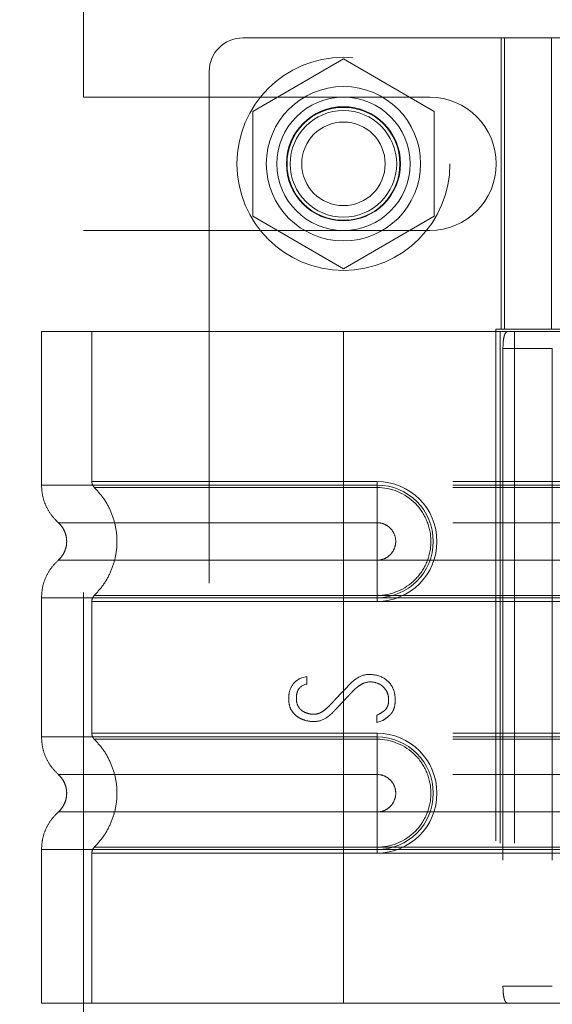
# Model space of a CAD drawing. Header units: inches. Extents: x 0.2 to 10.8, y 0.2 to 8.2.
# Tile 30 of 127: x 1.833 to 1.937, y 3.407 to 3.599. Entities that reach past the tile are written whole.
import ezdxf

# ---------------------------------------------------------------- set-up
doc = ezdxf.new("R2010")
doc.units = ezdxf.units.IN
doc.header["$MEASUREMENT"] = 0
doc.linetypes.add('HIDDEN', pattern=[0.075, 0.05, -0.025])
doc.layers.add('DIMENSIONS', color=140, linetype='Continuous')
doc.styles.add('SLDTEXTSTYLE0', font='TXT', dxfattribs={"width": 0.7})
doc.dimstyles.new('SLDDIMSTYLE1', dxfattribs={"dimtxt": 0.084961, "dimasz": 0.13, "dimexe": 0, "dimexo": 0.0625, "dimgap": 0.02124, "dimtad": 0, "dimtih": 1, "dimtoh": 1, "dimlfac": 12, "dimrnd": 1e-09, "dimzin": 12, "dimdsep": 46, "dimtxsty": 'SLDTEXTSTYLE0', "dimsah": 1, "dimcen": 0.09, "dimadec": 0, "dimazin": 3, "dimtfac": 1, "dimtmove": 0, "dimatfit": 0, "dimfxl": 0, "dimfrac": 2, "dimtolj": 1, "dimtzin": 12, "dimarcsym": 0})

# ---------------------------------------------------------------- blocks, each defined once
blk = doc.blocks.new('_D_5')
at = {"layer": 'DIMENSIONS'}
for p, q in [((0.88787, 3.1968), (0.88787, 3.4468)), ((1.85025, 3.1968), (0.76287, 3.1968)), ((0.95346, 2.99305), (0.76287, 2.99305)), ((0.88787, 2.70527), (0.88787, 2.99305)), ((0.36591, 2.70527), (0.33738, 2.70527)), ((0.33738, 2.70527), (0.33738, 2.57024)), ((0.61838, 2.70527), (0.64691, 2.70527)), ((0.64691, 2.70527), (0.64691, 2.57024)), ((0.77155, 2.70527), (0.88787, 2.70527)), ((0.33738, 2.57024), (0.36591, 2.57024)), ((0.64691, 2.57024), (0.61838, 2.57024))]:
    blk.add_line(p, q, dxfattribs=at)
for points in [[(0.88787, 3.1968), (0.90787, 3.3268), (0.86787, 3.3268)], [(0.88787, 2.99305), (0.86787, 2.86305), (0.90787, 2.86305)]]:
    blk.add_solid(points, dxfattribs=at)
at = {"layer": 'DIMENSIONS', "char_height": 0.083333, "attachment_point": 1, "style": 'SLDTEXTSTYLE0'}
for s, insert in [('2.45', (0.36591, 2.83171)), ('62.1', (0.36591, 2.67766))]:
    blk.add_mtext(s, dxfattribs=dict(at, insert=insert))
blk = doc.blocks.new('_D_6')
at = {"layer": 'DIMENSIONS'}
for p, q in [((0.50311, 3.74864), (0.50311, 3.99864)), ((1.85025, 3.74864), (0.37811, 3.74864)), ((0.34153, 3.47495), (0.313, 3.47495)), ((0.313, 3.47495), (0.313, 3.33992)), ((0.66468, 3.47495), (0.69321, 3.47495)), ((0.69321, 3.47495), (0.69321, 3.33992)), ((0.313, 3.33992), (0.34153, 3.33992)), ((0.69321, 3.33992), (0.66468, 3.33992)), ((1.85025, 3.1968), (0.37811, 3.1968)), ((0.50311, 3.1968), (0.50311, 2.9468))]:
    blk.add_line(p, q, dxfattribs=at)
for points in [[(0.50311, 3.74864), (0.52311, 3.87864), (0.48311, 3.87864)], [(0.50311, 3.1968), (0.48311, 3.0668), (0.52311, 3.0668)]]:
    blk.add_solid(points, dxfattribs=at)
at = {"layer": 'DIMENSIONS', "char_height": 0.083333, "attachment_point": 1, "style": 'SLDTEXTSTYLE0'}
for s, insert in [('6.62', (0.37687, 3.60139)), ('168.2', (0.34153, 3.44734))]:
    blk.add_mtext(s, dxfattribs=dict(at, insert=insert))
blk = doc.blocks.new('_D_7')
at = {"layer": 'DIMENSIONS'}
for p, q in [((0.37215, 4.21944), (0.34362, 4.21944)), ((0.34362, 4.21944), (0.34362, 4.08441)), ((0.62462, 4.21944), (0.65315, 4.21944)), ((0.65315, 4.21944), (0.65315, 4.08441)), ((0.77779, 4.21944), (0.88787, 4.21944)), ((0.88787, 4.21944), (0.88787, 3.94105)), ((0.34362, 4.08441), (0.37215, 4.08441)), ((0.65315, 4.08441), (0.62462, 4.08441)), ((1.85025, 3.94105), (0.76287, 3.94105)), ((1.85025, 3.74864), (0.76287, 3.74864)), ((0.88787, 3.74864), (0.88787, 3.49864))]:
    blk.add_line(p, q, dxfattribs=at)
for points in [[(0.88787, 3.94105), (0.90787, 4.07105), (0.86787, 4.07105)], [(0.88787, 3.74864), (0.86787, 3.61864), (0.90787, 3.61864)]]:
    blk.add_solid(points, dxfattribs=at)
at = {"layer": 'DIMENSIONS', "char_height": 0.083333, "attachment_point": 1, "style": 'SLDTEXTSTYLE0'}
for s, insert in [('2.31', (0.37215, 4.34588)), ('58.6', (0.37215, 4.19183))]:
    blk.add_mtext(s, dxfattribs=dict(at, insert=insert))

msp = doc.modelspace()

# ---------------------------------------------------------------- linework, layer by layer
at = {"color": 7, "linetype": 'HIDDEN', "lineweight": 18}
for p, q in [((1.8456281, 3.5841571), (1.8456281, 3.6663967)), ((1.9456741, 3.5957597), (1.8767764, 3.5957597)), ((1.9273014, 3.5957597), (1.9273014, 3.5388371)), ((1.9279274, 3.5388371), (1.9279274, 3.5957597)), ((1.9371439, 3.5957597), (1.9371439, 3.5388371)), ((1.8964615, 3.5916322), (1.8787115, 3.5813843)), ((1.9142115, 3.5813843), (1.8964615, 3.5916322)), ((1.8702148, 3.589198), (1.8702148, 3.3562583)), ((1.8456281, 3.5841571), (1.9133365, 3.5841571)), ((1.8787115, 3.5813843), (1.8787115, 3.5608883)), ((1.9142115, 3.5608883), (1.9142115, 3.5813843)), ((1.8787115, 3.5608883), (1.8964615, 3.5506404)), ((1.8964615, 3.5506404), (1.9142115, 3.5608883)), ((1.8456281, 3.3873238), (1.8456281, 3.5581155)), ((1.8456281, 3.5581155), (1.9133365, 3.5581155)), ((1.8964615, 3.538345), (1.8374064, 3.538345)), ((1.8374064, 3.538345), (1.8374064, 3.5083382)), ((1.8472489, 3.538345), (1.8472489, 3.5090489)), ((1.8964615, 3.538345), (1.8964615, 3.5083382)), ((1.9271148, 3.538345), (1.8964615, 3.538345)), ((1.8964615, 3.538345), (1.8964615, 3.5083382)), ((1.8964615, 3.538345), (1.8964615, 3.5090489)), ((1.8964615, 3.538345), (1.8964615, 3.5090489)), ((1.926287, 3.5388371), (1.9456741, 3.5388371)), ((1.926287, 3.5388371), (1.926287, 3.4066192)), ((1.9271148, 3.538345), (1.9271148, 3.4071114)), ((1.9299268, 3.538345), (1.9271148, 3.538345)), ((1.9271148, 3.538345), (1.9271148, 3.4071114)), ((1.9299268, 3.538345), (1.9299268, 3.4071114)), ((1.9640468, 3.538345), (1.9299268, 3.538345)), ((1.9276593, 3.5350641), (1.9276593, 3.4103922)), ((1.9276593, 3.5350641), (1.9373101, 3.5350641)), ((1.9373101, 3.5350641), (1.9373101, 3.4103922)), ((1.8964615, 3.5090489), (1.9030232, 3.5090489)), ((2.0178526, 3.5090489), (1.8964615, 3.5090489)), ((1.8964615, 3.5083382), (1.9030232, 3.5083382)), ((2.0178526, 3.5083382), (1.8964615, 3.5083382)), ((1.9030232, 3.5090489), (1.9030232, 3.5078784)), ((1.9030232, 3.5083382), (1.9030232, 3.5009967)), ((1.8964615, 3.5078784), (1.9030232, 3.5078784)), ((2.0178526, 3.5078784), (1.8964615, 3.5078784)), ((1.8964615, 3.5009967), (1.9030232, 3.5009967)), ((2.0178526, 3.5009967), (1.8964615, 3.5009967)), ((1.9030232, 3.4936722), (1.8964615, 3.4936722)), ((1.8964615, 3.4936722), (2.0178526, 3.4936722)), ((1.9030232, 3.4863307), (1.9030232, 3.4936722)), ((1.8374064, 3.4863307), (1.8374064, 3.4591256)), ((1.8472489, 3.48562), (1.8472489, 3.4598363)), ((1.9030232, 3.4867905), (1.8964615, 3.4867905)), ((1.8964615, 3.4867905), (2.0178526, 3.4867905)), ((1.8964615, 3.4863307), (1.8964615, 3.4591256)), ((1.8964615, 3.4863307), (1.8964615, 3.4591256)), ((1.9030232, 3.4863307), (1.8964615, 3.4863307)), ((1.8964615, 3.4863307), (2.0178526, 3.4863307)), ((1.8964615, 3.48562), (1.8964615, 3.4598363)), ((1.8964615, 3.48562), (1.8964615, 3.4598363)), ((1.9030232, 3.48562), (1.8964615, 3.48562)), ((1.8964615, 3.48562), (2.0178526, 3.48562)), ((1.9030232, 3.48562), (1.9030232, 3.4867905)), ((1.8883425, 3.4706963), (1.8892713, 3.4709365)), ((1.8892713, 3.4709365), (1.8892713, 3.4694472)), ((1.9030107, 3.461953), (1.9030107, 3.4633622)), ((1.9041637, 3.4623373), (1.9030107, 3.461953)), ((1.8964615, 3.4598363), (1.9030232, 3.4598363)), ((2.0178526, 3.4598363), (1.8964615, 3.4598363)), ((1.8964615, 3.4591256), (1.9030232, 3.4591256)), ((2.0178526, 3.4591256), (1.8964615, 3.4591256)), ((1.8964615, 3.4586658), (1.9030232, 3.4586658)), ((2.0178526, 3.4586658), (1.8964615, 3.4586658)), ((1.9030232, 3.4598363), (1.9030232, 3.4586658)), ((1.9030232, 3.4591256), (1.9030232, 3.4517841)), ((1.8964615, 3.4517841), (1.9030232, 3.4517841)), ((2.0178526, 3.4517841), (1.8964615, 3.4517841)), ((1.9030232, 3.4444596), (1.8964615, 3.4444596)), ((1.8964615, 3.4444596), (2.0178526, 3.4444596)), ((1.9030232, 3.4371181), (1.9030232, 3.4444596)), ((1.8374064, 3.4371181), (1.8374064, 3.4071114)), ((1.9030232, 3.4375779), (1.8964615, 3.4375779)), ((1.8964615, 3.4375779), (2.0178526, 3.4375779)), ((1.8964615, 3.4371181), (1.8964615, 3.4071114)), ((1.9030232, 3.4371181), (1.8964615, 3.4371181)), ((1.8964615, 3.4371181), (1.8964615, 3.4071114)), ((1.8964615, 3.4371181), (2.0178526, 3.4371181)), ((1.9030232, 3.4364074), (1.9030232, 3.4375779)), ((1.8472489, 3.4364074), (1.8472489, 3.4071114)), ((1.8964615, 3.4364074), (1.8964615, 3.4071114)), ((1.8964615, 3.4364074), (1.8964615, 3.4071114)), ((1.9030232, 3.4364074), (1.8964615, 3.4364074)), ((1.8964615, 3.4364074), (2.0178526, 3.4364074)), ((1.9373101, 3.4103922), (1.9276593, 3.4103922)), ((1.8964615, 3.4071114), (1.8374064, 3.4071114)), ((1.9271148, 3.4071114), (1.8964615, 3.4071114)), ((1.9299268, 3.4071114), (1.9271148, 3.4071114)), ((1.9640468, 3.4071114), (1.9299268, 3.4071114))]:
    msp.add_line(p, q, dxfattribs=at)
for centre, radius in [((1.8964615, 3.5711363), 0.0208333), ((1.8964615, 3.5711534), 0.0150919), ((1.8964615, 3.5711363), 0.0130208), ((1.8964615, 3.5711534), 0.0111549), ((1.8964615, 3.5711363), 0.0110417), ((1.8964615, 3.5711363), 0.0104167), ((1.8964615, 3.5711363), 0.0081625)]:
    msp.add_circle(centre, radius, dxfattribs=at)
for centre, radius, start, end in [((1.8767764, 3.589198), 0.0065617, 90, 180), ((1.9133365, 3.5711363), 0.0130208, 270, 90), ((1.9030232, 3.4973345), 0.0117145, 270, 90), ((1.9030232, 3.4973345), 0.0110038, 270, 90), ((1.9030232, 3.4481219), 0.0117145, 270, 90), ((1.9030232, 3.4481219), 0.0110038, 270, 90)]:
    msp.add_arc(centre, radius, start, end, dxfattribs=at)
for points, knots in [([(1.9276593, 3.5350641), (1.9276593, 3.5354988), (1.9276756, 3.5359254), (1.9277451, 3.5367217), (1.9277986, 3.5370863), (1.9279493, 3.5376915), (1.9280483, 3.5379352), (1.928289, 3.5382599), (1.9284332, 3.538345), (1.9285933, 3.538345)], [0, 0, 0, 0, 0.25, 0.25, 0.5, 0.5, 0.75, 0.75, 1, 1, 1, 1]), ([(1.8374062, 3.5083382), (1.8374483, 3.5076509), (1.8375333, 3.5062612), (1.8382152, 3.5042662), (1.8392581, 3.5024344), (1.8402426, 3.5014509), (1.8407293, 3.5009646)], [0, 0, 0, 0, 0.24733805, 0.50013361, 0.7528697, 1, 1, 1, 1]), ([(1.8964615, 3.5083382), (1.8925963, 3.5083382), (1.8887313, 3.5083382), (1.8811495, 3.5083382), (1.877433, 3.5083382), (1.8702911, 3.5083382), (1.866866, 3.5083382), (1.8604385, 3.5083382), (1.8574363, 3.5083382), (1.8519701, 3.5083382), (1.8495063, 3.5083382), (1.8452116, 3.5083382), (1.8433808, 3.5083382), (1.8404225, 3.5083382), (1.8392951, 3.5083382), (1.837787, 3.5083382), (1.8374064, 3.5083382), (1.8374064, 3.5083382), (1.837787, 3.5083382), (1.8392951, 3.5083382), (1.8404225, 3.5083382), (1.8433808, 3.5083382), (1.8452116, 3.5083382), (1.8495063, 3.5083382), (1.8519701, 3.5083382), (1.8574363, 3.5083382), (1.8604385, 3.5083382), (1.866866, 3.5083382), (1.8702911, 3.5083382), (1.877433, 3.5083382), (1.8811495, 3.5083382), (1.8887313, 3.5083382), (1.8925963, 3.5083382), (1.8964615, 3.5083382)], [0, 0, 0, 0, 0.0625, 0.0625, 0.125, 0.125, 0.1875, 0.1875, 0.25, 0.25, 0.3125, 0.3125, 0.375, 0.375, 0.4375, 0.4375, 0.5, 0.5, 0.5625, 0.5625, 0.625, 0.625, 0.6875, 0.6875, 0.75, 0.75, 0.8125, 0.8125, 0.875, 0.875, 0.9375, 0.9375, 1, 1, 1, 1]), ([(1.8964615, 3.5090489), (1.8889433, 3.5090489), (1.8760726, 3.5090489), (1.8601501, 3.5090489), (1.8498108, 3.5090489), (1.8459678, 3.5090489), (1.8498108, 3.5090489), (1.8601501, 3.5090489), (1.8760726, 3.5090489), (1.8889433, 3.5090489), (1.8964615, 3.5090489)], [4.71239975, 4.71239975, 4.71239975, 4.71239975, 5.17054869, 5.49779793, 5.89049701, 6.2831961, 6.67589519, 7.06859428, 7.39584352, 7.85399245, 7.85399245, 7.85399245, 7.85399245]), ([(1.8472489, 3.5090565), (1.8472542, 3.5089476), (1.847265, 3.5087275), (1.8473689, 3.508411), (1.847522, 3.5081151), (1.8476714, 3.5079532), (1.8477454, 3.5078731)], [0, 0, 0, 0, 0.24752411, 0.50000002, 0.75247592, 1, 1, 1, 1]), ([(1.8964615, 3.5083382), (1.8964615, 3.5069572), (1.8964615, 3.5055768), (1.8964615, 3.5030559), (1.8964615, 3.5019165), (1.8964615, 3.5009967)], [0, 0, 0, 0, 0.5, 0.5, 1, 1, 1, 1]), ([(1.8964615, 3.5083382), (1.8964615, 3.5069987), (1.8964615, 3.5041901), (1.8964615, 3.501885), (1.8964615, 3.5009958)], [0.052118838, 0.052118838, 0.052118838, 0.052118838, 0.500001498, 0.948006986, 0.948006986, 0.948006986, 0.948006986]), ([(1.8476391, 3.5079767), (1.8483142, 3.5072489), (1.8496642, 3.5057937), (1.8510662, 3.5031446), (1.8519608, 3.5003034), (1.8522683, 3.4973345), (1.8519608, 3.4943655), (1.8510662, 3.4915243), (1.8496642, 3.4888752), (1.8483142, 3.48742), (1.8476391, 3.4866923)], [0, 0, 0, 0, 0.12508578, 0.25012635, 0.37515545, 0.5, 0.62484455, 0.74987365, 0.87491422, 1, 1, 1, 1]), ([(1.8964615, 3.5078784), (1.8900826, 3.5078784), (1.8837097, 3.5078785), (1.8719246, 3.5078785), (1.8665189, 3.5078785), (1.8575038, 3.5078786), (1.8538894, 3.5078786), (1.8490102, 3.5078787), (1.8477404, 3.5078787), (1.8477417, 3.5078788), (1.8490086, 3.5078788), (1.8538905, 3.5078788), (1.8575023, 3.5078789), (1.8665191, 3.5078789), (1.8719242, 3.5078789), (1.8837095, 3.507879), (1.8900817, 3.507879), (1.8964615, 3.507879)], [0, 0, 0, 0, 0.125, 0.125, 0.25, 0.25, 0.375, 0.375, 0.5, 0.5, 0.625, 0.625, 0.75, 0.75, 0.875, 0.875, 1, 1, 1, 1]), ([(1.8964615, 3.4867905), (1.8964615, 3.489522), (1.8964615, 3.4973345), (1.8964615, 3.5051469), (1.8964615, 3.5078784)], [0.027131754, 0.027131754, 0.027131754, 0.027131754, 0.5, 0.972868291, 0.972868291, 0.972868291, 0.972868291]), ([(1.9030232, 3.5078784), (1.9057947, 3.5079062), (1.9098923, 3.5061566), (1.9130179, 3.5014741), (1.9138417, 3.4973345), (1.9130179, 3.4931948), (1.9098923, 3.4885123), (1.9057947, 3.4867628), (1.9030232, 3.4867905)], [6.28318531, 6.28318531, 6.28318531, 6.28318531, 7.06858347, 7.46128255, 7.85398163, 8.24668072, 8.6393798, 9.42477796, 9.42477796, 9.42477796, 9.42477796]), ([(1.8406571, 3.5010287), (1.8409038, 3.5007828), (1.8413978, 3.5002906), (1.8419162, 3.4993725), (1.8422501, 3.4983789), (1.8423665, 3.4973345), (1.8422501, 3.49629), (1.8419162, 3.4952964), (1.8413978, 3.4943783), (1.8409038, 3.4938861), (1.8406571, 3.4936402)], [0, 0, 0, 0, 0.12483242, 0.24993914, 0.37510573, 0.5, 0.62489427, 0.75006086, 0.87516758, 1, 1, 1, 1]), ([(1.8964615, 3.5009958), (1.8881911, 3.5009958), (1.8737787, 3.5009958), (1.855656, 3.5009958), (1.8436682, 3.5009958), (1.8392068, 3.5009958), (1.8436682, 3.5009958), (1.855656, 3.5009958), (1.8737787, 3.5009958), (1.8881911, 3.5009958), (1.8964615, 3.5009958)], [4.71241411, 4.71241411, 4.71241411, 4.71241411, 5.15721613, 5.48839216, 5.88580339, 6.28321463, 6.68062587, 7.0780371, 7.40921314, 7.85401516, 7.85401516, 7.85401516, 7.85401516]), ([(1.9030232, 3.5009967), (1.9035025, 3.5009967), (1.9039817, 3.5009014), (1.9048675, 3.5005345), (1.9052738, 3.500263), (1.9059517, 3.4995851), (1.9062232, 3.4991788), (1.9065901, 3.498293), (1.9066854, 3.4978138), (1.9066854, 3.4968551), (1.9065901, 3.4963759), (1.9062232, 3.4954901), (1.9059517, 3.4950838), (1.9052738, 3.4944059), (1.9048675, 3.4941345), (1.9039817, 3.4937676), (1.9035025, 3.4936722), (1.9030232, 3.4936722)], [0, 0, 0, 0, 0.125, 0.125, 0.25, 0.25, 0.375, 0.375, 0.5, 0.5, 0.625, 0.625, 0.75, 0.75, 0.875, 0.875, 1, 1, 1, 1]), ([(1.8407293, 3.4937043), (1.8402426, 3.493218), (1.8392581, 3.4922345), (1.8382152, 3.4904027), (1.8375333, 3.4884077), (1.8374483, 3.487018), (1.8374062, 3.4863307)], [0, 0, 0, 0, 0.247130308, 0.499866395, 0.752661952, 1, 1, 1, 1]), ([(1.8964615, 3.4936731), (1.8881911, 3.4936731), (1.8737787, 3.4936731), (1.855656, 3.4936731), (1.8436682, 3.4936731), (1.8392068, 3.4936731), (1.8436682, 3.4936731), (1.855656, 3.4936731), (1.8737787, 3.4936731), (1.8881911, 3.4936731), (1.8964615, 3.4936731)], [4.71236405, 4.71236405, 4.71236405, 4.71236405, 5.15716608, 5.48834211, 5.88575335, 6.2831646, 6.68057584, 7.07798708, 7.40916311, 7.85396503, 7.85396503, 7.85396503, 7.85396503]), ([(1.8964615, 3.4863307), (1.8964615, 3.4876702), (1.8964615, 3.4904788), (1.8964615, 3.4927839), (1.8964615, 3.4936731)], [0.052118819, 0.052118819, 0.052118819, 0.052118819, 0.500001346, 0.948007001, 0.948007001, 0.948007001, 0.948007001]), ([(1.8964615, 3.4863307), (1.8964615, 3.4877117), (1.8964615, 3.4890921), (1.8964615, 3.491613), (1.8964615, 3.4927524), (1.8964615, 3.4936722)], [0, 0, 0, 0, 0.5, 0.5, 1, 1, 1, 1]), ([(1.8964615, 3.4863307), (1.8925963, 3.4863307), (1.8887313, 3.4863307), (1.8811495, 3.4863307), (1.877433, 3.4863307), (1.8702911, 3.4863307), (1.866866, 3.4863307), (1.8604385, 3.4863307), (1.8574363, 3.4863307), (1.8519701, 3.4863307), (1.8495063, 3.4863307), (1.8452116, 3.4863307), (1.8433808, 3.4863307), (1.8404225, 3.4863307), (1.8392951, 3.4863307), (1.837787, 3.4863307), (1.8374064, 3.4863307), (1.8374064, 3.4863307), (1.837787, 3.4863307), (1.8392951, 3.4863307), (1.8404225, 3.4863307), (1.8433808, 3.4863307), (1.8452116, 3.4863307), (1.8495063, 3.4863307), (1.8519701, 3.4863307), (1.8574363, 3.4863307), (1.8604385, 3.4863307), (1.866866, 3.4863307), (1.8702911, 3.4863307), (1.877433, 3.4863307), (1.8811495, 3.4863307), (1.8887313, 3.4863307), (1.8925963, 3.4863307), (1.8964615, 3.4863307)], [0, 0, 0, 0, 0.0625, 0.0625, 0.125, 0.125, 0.1875, 0.1875, 0.25, 0.25, 0.3125, 0.3125, 0.375, 0.375, 0.4375, 0.4375, 0.5, 0.5, 0.5625, 0.5625, 0.625, 0.625, 0.6875, 0.6875, 0.75, 0.75, 0.8125, 0.8125, 0.875, 0.875, 0.9375, 0.9375, 1, 1, 1, 1]), ([(1.8964615, 3.48562), (1.8889433, 3.48562), (1.8760726, 3.48562), (1.8601501, 3.48562), (1.8498108, 3.48562), (1.8459678, 3.48562), (1.8498108, 3.48562), (1.8601501, 3.48562), (1.8760726, 3.48562), (1.8889433, 3.48562), (1.8964615, 3.48562)], [4.71239001, 4.71239001, 4.71239001, 4.71239001, 5.17053895, 5.49778819, 5.89048727, 6.28318636, 6.67588545, 7.06858454, 7.39583378, 7.85398272, 7.85398272, 7.85398272, 7.85398272]), ([(1.8477454, 3.4867958), (1.8476714, 3.4867157), (1.847522, 3.4865538), (1.8473689, 3.4862579), (1.847265, 3.4859414), (1.8472542, 3.4857213), (1.8472489, 3.4856124)], [0, 0, 0, 0, 0.24752409, 0.49999999, 0.7524759, 1, 1, 1, 1]), ([(1.8964615, 3.4867899), (1.8900817, 3.4867899), (1.8837095, 3.4867899), (1.8719242, 3.48679), (1.8665191, 3.48679), (1.8575023, 3.48679), (1.8538905, 3.4867901), (1.8490086, 3.4867901), (1.8477417, 3.4867902), (1.8477404, 3.4867902), (1.8490102, 3.4867902), (1.8538894, 3.4867903), (1.8575038, 3.4867903), (1.8665189, 3.4867904), (1.8719246, 3.4867904), (1.8837097, 3.4867904), (1.8900826, 3.4867905), (1.8964615, 3.4867905)], [0, 0, 0, 0, 0.125, 0.125, 0.25, 0.25, 0.375, 0.375, 0.5, 0.5, 0.625, 0.625, 0.75, 0.75, 0.875, 0.875, 1, 1, 1, 1]), ([(1.9030107, 3.4633622), (1.9035101, 3.4636271), (1.9041102, 3.4639928), (1.9044676, 3.4642449), (1.9049539, 3.4647611), (1.9052999, 3.4655608), (1.9053245, 3.4668558), (1.9050248, 3.4679456), (1.9040653, 3.469235), (1.9028012, 3.4698464), (1.9010538, 3.469981), (1.8997707, 3.4693194), (1.8990004, 3.468735), (1.8985225, 3.4683024), (1.8980981, 3.4678644), (1.8978779, 3.4676306), (1.8973984, 3.4671253), (1.8967664, 3.4664525), (1.8959829, 3.4656166), (1.8953517, 3.464941), (1.894876, 3.4644357), (1.8946547, 3.4641971), (1.8942235, 3.4637505), (1.8937606, 3.4633325), (1.8926041, 3.4624416), (1.8908768, 3.4619614), (1.889158, 3.4622667), (1.8880093, 3.4627255), (1.8873271, 3.4631309), (1.8864256, 3.4640149), (1.885938, 3.4649985), (1.8857081, 3.4662018), (1.8857989, 3.4679688), (1.8864623, 3.4695881), (1.8876142, 3.470413), (1.8883425, 3.4706963)], [0, 0, 0, 0, 0.03125, 0.046875, 0.0625, 0.09375, 0.125, 0.15625, 0.1875, 0.25, 0.3125, 0.34375, 0.359375, 0.375, 0.3828125, 0.390625, 0.40625, 0.4375, 0.46875, 0.5, 0.515625, 0.5234375, 0.53125, 0.546875, 0.5625, 0.625, 0.6875, 0.71875, 0.75, 0.78125, 0.8125, 0.84375, 0.875, 0.9375, 1, 1, 1, 1]), ([(1.8892713, 3.4694472), (1.8883359, 3.4692913), (1.8875721, 3.4686411), (1.8872686, 3.4672435), (1.8872219, 3.4660757), (1.8874814, 3.4651178), (1.8882251, 3.4643254), (1.8887805, 3.4639639), (1.8895692, 3.4636553), (1.8907048, 3.4634813), (1.8918045, 3.4637045), (1.8928259, 3.4644072), (1.8934668, 3.4649662), (1.8941164, 3.4656467), (1.8943577, 3.4659101), (1.8949737, 3.4665631), (1.8957535, 3.4673879), (1.8967597, 3.4684275), (1.8975132, 3.4692565), (1.8983591, 3.4700647), (1.899562, 3.4709804), (1.9005791, 3.4713368), (1.9013933, 3.4713368)], [0, 0, 0, 0, 0.125, 0.15625, 0.1875, 0.25, 0.28125, 0.3125, 0.375, 0.4375, 0.5, 0.53125, 0.5625, 0.578125, 0.59375, 0.625, 0.6875, 0.75, 0.8125, 0.84375, 0.875, 1, 1, 1, 1]), ([(1.9013933, 3.4713368), (1.9026481, 3.4713368), (1.9042266, 3.4709204), (1.9057842, 3.4694409), (1.9064486, 3.4680443), (1.9066652, 3.4662196), (1.9064249, 3.4647719), (1.9060563, 3.464023), (1.9057399, 3.4635937), (1.905581, 3.4634366), (1.9050928, 3.4630111), (1.9045127, 3.4625848), (1.9041637, 3.4623373)], [0, 0, 0, 0, 0.25, 0.375, 0.5, 0.625, 0.75, 0.8125, 0.84375, 0.875, 0.9375, 1, 1, 1, 1]), ([(1.8374062, 3.4591256), (1.8374483, 3.4584383), (1.8375333, 3.4570486), (1.8382152, 3.4550536), (1.8392581, 3.4532218), (1.8402426, 3.4522383), (1.8407293, 3.451752)], [0, 0, 0, 0, 0.24733805, 0.50013361, 0.7528697, 1, 1, 1, 1]), ([(1.8964615, 3.4591256), (1.8925963, 3.4591256), (1.8887313, 3.4591256), (1.8811495, 3.4591256), (1.877433, 3.4591256), (1.8702911, 3.4591256), (1.866866, 3.4591256), (1.8604385, 3.4591256), (1.8574363, 3.4591256), (1.8519701, 3.4591256), (1.8495063, 3.4591256), (1.8452116, 3.4591256), (1.8433808, 3.4591256), (1.8404225, 3.4591256), (1.8392951, 3.4591256), (1.837787, 3.4591256), (1.8374064, 3.4591256), (1.8374064, 3.4591256), (1.837787, 3.4591256), (1.8392951, 3.4591256), (1.8404225, 3.4591256), (1.8433808, 3.4591256), (1.8452116, 3.4591256), (1.8495063, 3.4591256), (1.8519701, 3.4591256), (1.8574363, 3.4591256), (1.8604385, 3.4591256), (1.866866, 3.4591256), (1.8702911, 3.4591256), (1.877433, 3.4591256), (1.8811495, 3.4591256), (1.8887313, 3.4591256), (1.8925963, 3.4591256), (1.8964615, 3.4591256)], [0, 0, 0, 0, 0.0625, 0.0625, 0.125, 0.125, 0.1875, 0.1875, 0.25, 0.25, 0.3125, 0.3125, 0.375, 0.375, 0.4375, 0.4375, 0.5, 0.5, 0.5625, 0.5625, 0.625, 0.625, 0.6875, 0.6875, 0.75, 0.75, 0.8125, 0.8125, 0.875, 0.875, 0.9375, 0.9375, 1, 1, 1, 1]), ([(1.8964615, 3.4598363), (1.8892083, 3.4598363), (1.8765669, 3.4598363), (1.8606319, 3.4598363), (1.8500273, 3.4598363), (1.8459544, 3.4598363), (1.8496609, 3.4598363), (1.8599728, 3.4598363), (1.8759506, 3.4598363), (1.8888982, 3.4598363), (1.8964615, 3.4598363)], [4.71239469, 4.71239469, 4.71239469, 4.71239469, 5.154448, 5.48366074, 5.87871603, 6.27377131, 6.6688266, 7.06388188, 7.39309462, 7.85399245, 7.85399245, 7.85399245, 7.85399245]), ([(1.8472489, 3.4598439), (1.8472543, 3.459735), (1.8472651, 3.4595149), (1.847369, 3.4591984), (1.847522, 3.4589025), (1.8476715, 3.4587406), (1.8477455, 3.4586605)], [0, 0, 0, 0, 0.24752414, 0.50000006, 0.75247595, 1, 1, 1, 1]), ([(1.8476391, 3.4587641), (1.8483099, 3.4580336), (1.8496522, 3.4565722), (1.8510557, 3.4539257), (1.8519573, 3.4510879), (1.85227, 3.4481219), (1.8519573, 3.4451559), (1.8510557, 3.442318), (1.8496522, 3.4396716), (1.8483099, 3.4382101), (1.8476391, 3.4374797)], [0, 0, 0, 0, 0.12505483, 0.25020853, 0.37526383, 0.5, 0.62473617, 0.74979147, 0.87494517, 1, 1, 1, 1]), ([(1.8964615, 3.4586658), (1.8944314, 3.4586658), (1.8922732, 3.4586658), (1.8877148, 3.4586658), (1.885314, 3.4586658), (1.8803249, 3.4586658), (1.877736, 3.4586658), (1.8724872, 3.4586658), (1.8698271, 3.4586658), (1.8646301, 3.4586658), (1.8620941, 3.4586658), (1.857413, 3.4586658), (1.8552702, 3.4586658), (1.8516737, 3.4586658), (1.8502232, 3.4586658), (1.8482551, 3.4586658), (1.8477401, 3.4586658), (1.8477401, 3.4586658), (1.8482551, 3.4586658), (1.8502232, 3.4586658), (1.8516737, 3.4586658), (1.8552702, 3.4586658), (1.857413, 3.4586658), (1.8620941, 3.4586658), (1.8646301, 3.4586658), (1.8698271, 3.4586658), (1.8724872, 3.4586658), (1.877736, 3.4586658), (1.8803249, 3.4586658), (1.885314, 3.4586658), (1.8877148, 3.4586658), (1.8922732, 3.4586658), (1.8944314, 3.4586658), (1.8964615, 3.4586658)], [0, 0, 0, 0, 0.0625, 0.0625, 0.125, 0.125, 0.1875, 0.1875, 0.25, 0.25, 0.3125, 0.3125, 0.375, 0.375, 0.4375, 0.4375, 0.5, 0.5, 0.5625, 0.5625, 0.625, 0.625, 0.6875, 0.6875, 0.75, 0.75, 0.8125, 0.8125, 0.875, 0.875, 0.9375, 0.9375, 1, 1, 1, 1]), ([(1.8964615, 3.4591256), (1.8964615, 3.4577446), (1.8964615, 3.4563643), (1.8964615, 3.4538433), (1.8964615, 3.4527039), (1.8964615, 3.4517841)], [0, 0, 0, 0, 0.5, 0.5, 1, 1, 1, 1]), ([(1.8964615, 3.4591256), (1.8964615, 3.4577861), (1.8964615, 3.4549775), (1.8964615, 3.4526724), (1.8964615, 3.4517832)], [0.052118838, 0.052118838, 0.052118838, 0.052118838, 0.500001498, 0.948006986, 0.948006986, 0.948006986, 0.948006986]), ([(1.9030232, 3.4586658), (1.9057947, 3.4586936), (1.9098923, 3.456944), (1.9130179, 3.4522615), (1.9138417, 3.4481219), (1.9130179, 3.4439822), (1.9098923, 3.4392997), (1.9057947, 3.4375502), (1.9030232, 3.4375779)], [6.28318531, 6.28318531, 6.28318531, 6.28318531, 7.06858347, 7.46128255, 7.85398163, 8.24668072, 8.6393798, 9.42477796, 9.42477796, 9.42477796, 9.42477796]), ([(1.8406571, 3.4518161), (1.8409038, 3.4515702), (1.8413978, 3.451078), (1.8419162, 3.4501599), (1.8422501, 3.4491663), (1.8423665, 3.4481219), (1.8422501, 3.4470774), (1.8419162, 3.4460839), (1.8413978, 3.4451657), (1.8409038, 3.4446735), (1.8406571, 3.4444276)], [0, 0, 0, 0, 0.124832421, 0.249939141, 0.375105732, 0.5, 0.624894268, 0.750060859, 0.875167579, 1, 1, 1, 1]), ([(1.8964615, 3.4517832), (1.8881911, 3.4517832), (1.8737787, 3.4517832), (1.855656, 3.4517832), (1.8436682, 3.4517832), (1.8392068, 3.4517832), (1.8436682, 3.4517832), (1.855656, 3.4517832), (1.8737787, 3.4517832), (1.8881911, 3.4517832), (1.8964615, 3.4517832)], [4.71241411, 4.71241411, 4.71241411, 4.71241411, 5.15721613, 5.48839216, 5.88580339, 6.28321463, 6.68062587, 7.0780371, 7.40921314, 7.85401516, 7.85401516, 7.85401516, 7.85401516]), ([(1.9030232, 3.4517841), (1.9035025, 3.4517841), (1.9039817, 3.4516888), (1.9048675, 3.4513219), (1.9052738, 3.4510504), (1.9059517, 3.4503725), (1.9062232, 3.4499662), (1.9065901, 3.4490804), (1.9066854, 3.4486012), (1.9066854, 3.4476425), (1.9065901, 3.4471633), (1.9062232, 3.4462775), (1.9059517, 3.4458713), (1.9052738, 3.4451933), (1.9048675, 3.4449219), (1.9039817, 3.444555), (1.9035025, 3.4444596), (1.9030232, 3.4444596)], [0, 0, 0, 0, 0.125, 0.125, 0.25, 0.25, 0.375, 0.375, 0.5, 0.5, 0.625, 0.625, 0.75, 0.75, 0.875, 0.875, 1, 1, 1, 1]), ([(1.8407293, 3.4444917), (1.8402426, 3.4440054), (1.8392581, 3.4430219), (1.8382152, 3.4411901), (1.8375333, 3.4391951), (1.8374483, 3.4378054), (1.8374062, 3.4371181)], [0, 0, 0, 0, 0.24713031, 0.49986639, 0.75266195, 1, 1, 1, 1]), ([(1.8964615, 3.4444605), (1.8881911, 3.4444605), (1.8737787, 3.4444605), (1.855656, 3.4444605), (1.8436682, 3.4444605), (1.8392068, 3.4444605), (1.8436682, 3.4444605), (1.855656, 3.4444605), (1.8737787, 3.4444605), (1.8881911, 3.4444605), (1.8964615, 3.4444605)], [4.71236405, 4.71236405, 4.71236405, 4.71236405, 5.15716608, 5.48834211, 5.88575335, 6.2831646, 6.68057584, 7.07798708, 7.40916311, 7.85396514, 7.85396514, 7.85396514, 7.85396514]), ([(1.8964615, 3.4371181), (1.8964615, 3.4384576), (1.8964615, 3.4412662), (1.8964615, 3.4435713), (1.8964615, 3.4444605)], [0.052118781, 0.052118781, 0.052118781, 0.052118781, 0.500001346, 0.948006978, 0.948006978, 0.948006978, 0.948006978]), ([(1.8964615, 3.4371181), (1.8964615, 3.4384991), (1.8964615, 3.4398795), (1.8964615, 3.4424004), (1.8964615, 3.4435398), (1.8964615, 3.4444596)], [0, 0, 0, 0, 0.5, 0.5, 1, 1, 1, 1]), ([(1.8964615, 3.4371181), (1.8925963, 3.4371181), (1.8887313, 3.4371181), (1.8811495, 3.4371181), (1.877433, 3.4371181), (1.8702911, 3.4371181), (1.866866, 3.4371181), (1.8604385, 3.4371181), (1.8574363, 3.4371181), (1.8519701, 3.4371181), (1.8495063, 3.4371181), (1.8452116, 3.4371181), (1.8433808, 3.4371181), (1.8404225, 3.4371181), (1.8392951, 3.4371181), (1.837787, 3.4371181), (1.8374064, 3.4371181), (1.8374064, 3.4371181), (1.837787, 3.4371181), (1.8392951, 3.4371181), (1.8404225, 3.4371181), (1.8433808, 3.4371181), (1.8452116, 3.4371181), (1.8495063, 3.4371181), (1.8519701, 3.4371181), (1.8574363, 3.4371181), (1.8604385, 3.4371181), (1.866866, 3.4371181), (1.8702911, 3.4371181), (1.877433, 3.4371181), (1.8811495, 3.4371181), (1.8887313, 3.4371181), (1.8925963, 3.4371181), (1.8964615, 3.4371181)], [0, 0, 0, 0, 0.0625, 0.0625, 0.125, 0.125, 0.1875, 0.1875, 0.25, 0.25, 0.3125, 0.3125, 0.375, 0.375, 0.4375, 0.4375, 0.5, 0.5, 0.5625, 0.5625, 0.625, 0.625, 0.6875, 0.6875, 0.75, 0.75, 0.8125, 0.8125, 0.875, 0.875, 0.9375, 0.9375, 1, 1, 1, 1]), ([(1.8477455, 3.4375832), (1.8476715, 3.4375031), (1.847522, 3.4373412), (1.847369, 3.4370453), (1.8472651, 3.4367288), (1.8472543, 3.4365087), (1.8472489, 3.4363998)], [0, 0, 0, 0, 0.24752406, 0.49999996, 0.75247587, 1, 1, 1, 1]), ([(1.8964615, 3.4375779), (1.8944314, 3.4375779), (1.8922732, 3.4375779), (1.8877148, 3.4375779), (1.885314, 3.4375779), (1.8803249, 3.4375779), (1.877736, 3.4375779), (1.8724872, 3.4375779), (1.8698271, 3.4375779), (1.8646301, 3.4375779), (1.8620941, 3.4375779), (1.857413, 3.4375779), (1.8552702, 3.4375779), (1.8516737, 3.4375779), (1.8502232, 3.4375779), (1.8482551, 3.4375779), (1.8477401, 3.4375779), (1.8477401, 3.4375779), (1.8482551, 3.4375779), (1.8502232, 3.4375779), (1.8516737, 3.4375779), (1.8552702, 3.4375779), (1.857413, 3.4375779), (1.8620941, 3.4375779), (1.8646301, 3.4375779), (1.8698271, 3.4375779), (1.8724872, 3.4375779), (1.877736, 3.4375779), (1.8803249, 3.4375779), (1.885314, 3.4375779), (1.8877148, 3.4375779), (1.8922732, 3.4375779), (1.8944314, 3.4375779), (1.8964615, 3.4375779)], [0, 0, 0, 0, 0.0625, 0.0625, 0.125, 0.125, 0.1875, 0.1875, 0.25, 0.25, 0.3125, 0.3125, 0.375, 0.375, 0.4375, 0.4375, 0.5, 0.5, 0.5625, 0.5625, 0.625, 0.625, 0.6875, 0.6875, 0.75, 0.75, 0.8125, 0.8125, 0.875, 0.875, 0.9375, 0.9375, 1, 1, 1, 1]), ([(1.8964615, 3.4364074), (1.8888982, 3.4364074), (1.8759506, 3.4364074), (1.8599728, 3.4364074), (1.8496609, 3.4364074), (1.8459544, 3.4364074), (1.8500273, 3.4364074), (1.8606319, 3.4364074), (1.8765669, 3.4364074), (1.8892083, 3.4364074), (1.8964615, 3.4364074)], [4.71239001, 4.71239001, 4.71239001, 4.71239001, 5.17328784, 5.50250058, 5.89755587, 6.29261115, 6.68766644, 7.08272172, 7.41193446, 7.85398778, 7.85398778, 7.85398778, 7.85398778]), ([(1.9285933, 3.4071114), (1.9284332, 3.4071114), (1.9282907, 3.4071946), (1.9280482, 3.4075207), (1.9279498, 3.4077633), (1.9277989, 3.4083681), (1.9277452, 3.4087345), (1.927676, 3.4095257), (1.9276593, 3.4099575), (1.9276593, 3.4103922)], [0, 0, 0, 0, 0.25, 0.25, 0.5, 0.5, 0.75, 0.75, 1, 1, 1, 1])]:
    msp.add_open_spline(points, degree=3, knots=knots, dxfattribs=at)
for points in [[(1.8964615, 3.5090489), (1.8964615, 3.5086145), (1.8964615, 3.5081828), (1.8964615, 3.5078784)], [(1.8964615, 3.5090489), (1.8964615, 3.5086246), (1.8964615, 3.5081715), (1.8964615, 3.5078783)], [(1.8964615, 3.4867905), (1.8964615, 3.489533), (1.8964615, 3.4973345), (1.8964615, 3.5051359), (1.8964615, 3.5078784)], [(1.9030232, 3.4973345), (1.9030232, 3.4992933), (1.9030232, 3.5032027), (1.9030232, 3.5065069), (1.9030232, 3.5078784)], [(1.8964615, 3.4973345), (1.8964615, 3.4987079), (1.8964615, 3.5000813), (1.8964615, 3.5009967)], [(1.8964615, 3.4973345), (1.8964615, 3.498708), (1.8964615, 3.5000816), (1.8964615, 3.500996)], [(1.9030232, 3.4973345), (1.9030232, 3.4987079), (1.9030232, 3.5000813), (1.9030232, 3.5009967)], [(1.8964615, 3.4936722), (1.8964615, 3.4945876), (1.8964615, 3.495961), (1.8964615, 3.4973345)], [(1.8964615, 3.4936729), (1.8964615, 3.4945873), (1.8964615, 3.4959609), (1.8964615, 3.4973345)], [(1.9030232, 3.4936722), (1.9030232, 3.4945876), (1.9030232, 3.495961), (1.9030232, 3.4973345)], [(1.9030232, 3.4867905), (1.9030232, 3.488162), (1.9030232, 3.4914662), (1.9030232, 3.4953756), (1.9030232, 3.4973345)], [(1.8964615, 3.48562), (1.8964615, 3.4860443), (1.8964615, 3.4864974), (1.8964615, 3.4867906)], [(1.8964615, 3.48562), (1.8964615, 3.4860545), (1.8964615, 3.4864861), (1.8964615, 3.4867905)], [(1.8964615, 3.4598363), (1.8964615, 3.4594019), (1.8964615, 3.4589702), (1.8964615, 3.4586658)], [(1.8964615, 3.4598363), (1.8964615, 3.459412), (1.8964615, 3.4589589), (1.8964615, 3.4586657)], [(1.8964615, 3.4586658), (1.8964615, 3.4559233), (1.8964615, 3.4481219), (1.8964615, 3.4403204), (1.8964615, 3.4375779)], [(1.8964615, 3.4586658), (1.8964615, 3.4559226), (1.8964615, 3.4481219), (1.8964615, 3.4403211), (1.8964615, 3.4375779)], [(1.9030232, 3.4481219), (1.9030232, 3.4500807), (1.9030232, 3.4539901), (1.9030232, 3.4572943), (1.9030232, 3.4586658)], [(1.8964615, 3.4517841), (1.8964615, 3.4508688), (1.8964615, 3.4494953), (1.8964615, 3.4481219)], [(1.8964615, 3.4517834), (1.8964615, 3.450869), (1.8964615, 3.4494954), (1.8964615, 3.4481219)], [(1.9030232, 3.4481219), (1.9030232, 3.4494953), (1.9030232, 3.4508688), (1.9030232, 3.4517841)], [(1.8964615, 3.4481219), (1.8964615, 3.4467483), (1.8964615, 3.4453747), (1.8964615, 3.4444603)], [(1.8964615, 3.4481219), (1.8964615, 3.4467484), (1.8964615, 3.445375), (1.8964615, 3.4444596)], [(1.9030232, 3.4444596), (1.9030232, 3.445375), (1.9030232, 3.4467484), (1.9030232, 3.4481219)], [(1.9030232, 3.4375779), (1.9030232, 3.4389494), (1.9030232, 3.4422536), (1.9030232, 3.446163), (1.9030232, 3.4481219)], [(1.8964615, 3.4364074), (1.8964615, 3.436832), (1.8964615, 3.4372854), (1.8964615, 3.4375786)], [(1.8964615, 3.4364074), (1.8964615, 3.4368419), (1.8964615, 3.4372735), (1.8964615, 3.4375779)]]:
    msp.add_open_spline(points, degree=3, dxfattribs=at)

# ---------------------------------------------------------------- dimensions: what is measured, and where the dimension line sits
at = {"layer": 'DIMENSIONS'}
for base, p1, p2, picture, middle in [((0.8878699, 3.941053), (1.9002531, 3.7486363), (1.9002531, 3.941053), '_D_7', (0.8878699, 4.2194385)), ((0.5031088, 3.7486363), (1.9002531, 3.196803), (1.9002531, 3.7486363), '_D_6', (0.5031088, 3.4749498)), ((0.8878698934, 2.9930529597), (1.9002531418, 3.1968029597), (1.0034614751, 2.9930529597), '_D_5', (0.8878698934, 2.7052666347))]:
    dim = msp.add_linear_dim(base=base, p1=p1, p2=p2, angle=90, dimstyle='SLDDIMSTYLE1', dxfattribs=at)
    dim.commit()
    dim.dimension.update_dxf_attribs({"geometry": picture, "text_midpoint": middle, "dimtype": 160})

doc.saveas('drawing.dxf')
